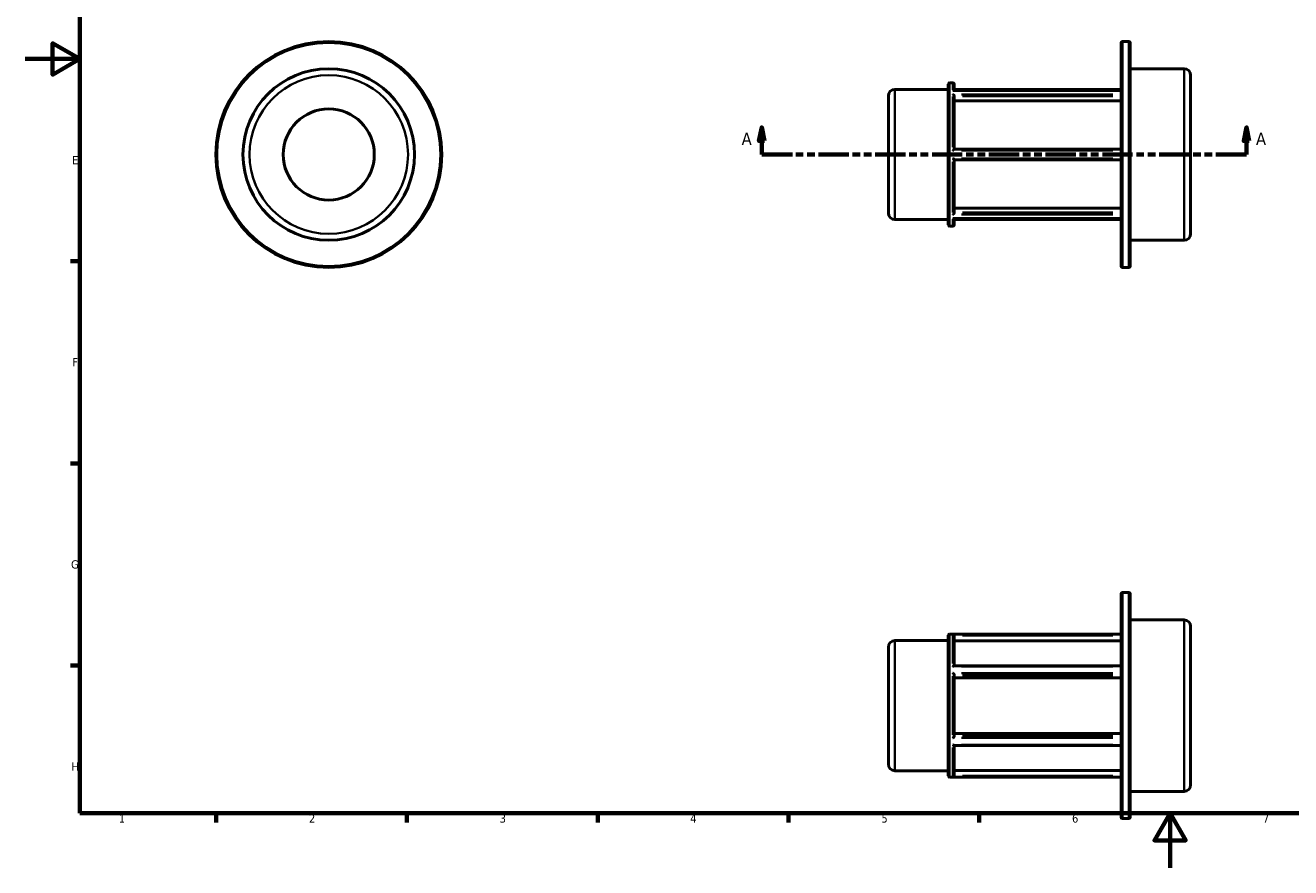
# Model space of a CAD drawing. Header units: millimetres. Extents: x 0 to 898, y 0 to 594.
# Tile 1 of 3: x 0 to 465, y 0 to 309. Entities that reach past the tile are written whole.
import ezdxf

# ---------------------------------------------------------------- set-up
doc = ezdxf.new("R2010")
doc.units = ezdxf.units.MM
doc.linetypes.add('DOUBLE_DASH_CHAIN', pattern=[1.2403, 0.6614, -0.0827, 0.1654, -0.0827, 0.1654, -0.0827])
for name, color, linetype, lineweight in [('Border (ANSI)', 7, 'Continuous', 70), ('Section Line (ANSI)', 7, 'DOUBLE_DASH_CHAIN', 70), ('Visible (ANSI)', 7, 'Continuous', 50), ('Visible Narrow (ANSI)', 7, 'Continuous', 35)]:
    doc.layers.add(name, color=color, linetype=linetype, lineweight=lineweight)
doc.styles.add('Label Text (ANSI)', font='tahoma.ttf')
doc.styles.add('Note Text (ANSI)', font='tahoma.ttf')

# ---------------------------------------------------------------- blocks, each defined once
blk = doc.blocks.new('Borders Default Border')
at = {"layer": 'Border (ANSI)'}
for p, q in [((20, 222.75), (16.55, 222.75)), ((20, 148.5), (16.55, 148.5)), ((20, 74.25), (16.55, 74.25)), ((70.08, 20), (70.08, 16.55)), ((140.17, 20), (140.17, 16.55)), ((210.25, 20), (210.25, 16.55)), ((280.33, 20), (280.33, 16.55)), ((350.42, 20), (350.42, 16.55))]:
    blk.add_line(p, q, dxfattribs=at)
at = {"layer": 'Border (ANSI)', "flags": 128}
for points in [[(20, 20), (20, 574), (821, 574), (821, 20), (20, 20)], [(0, 297), (20, 297), (10, 302.77), (10, 291.23), (20, 297)], [(420.5, 0), (420.5, 20), (414.73, 10), (426.27, 10), (420.5, 20)]]:
    blk.add_lwpolyline(points, dxfattribs=at)
at = {"layer": 'Border (ANSI)', "char_height": 3.05, "attachment_point": 7, "style": 'Note Text (ANSI)'}
for s, insert in [('E', (17.21, 258.35)), ('F', (17.29, 184.1)), ('G', (16.81, 109.79)), ('H', (16.97, 35.6)), ('1', (34.35, 16.55)), ('2', (104.2, 16.55)), ('3', (174.26, 16.49)), ('4', (244.23, 16.55)), ('5', (314.48, 16.49)), ('6', (384.49, 16.49)), ('7', (454.6, 16.55))]:
    blk.add_mtext(s, dxfattribs=dict(at, insert=insert))
blk = doc.blocks.new('2dTransSection0')
at = {"layer": 'Section Line (ANSI)', "linetype": 'Continuous'}
for p, q in [((270.48, 271.93), (269.48, 266.93)), ((270.48, 266.93), (270.48, 271.93)), ((271.48, 266.93), (270.48, 271.93)), ((448.58, 271.93), (447.58, 266.93)), ((448.58, 266.93), (448.58, 271.93)), ((449.58, 266.93), (448.58, 271.93)), ((269.48, 266.93), (271.48, 266.93)), ((270.48, 261.93), (270.48, 266.93)), ((447.58, 266.93), (449.58, 266.93)), ((448.58, 261.93), (448.58, 266.93)), ((270.48, 261.93), (281.74, 261.93)), ((437.33, 261.93), (448.58, 261.93))]:
    blk.add_line(p, q, dxfattribs=at)
at = {"layer": 'Section Line (ANSI)', "linetype": 'DOUBLE_DASH_CHAIN', "ltscale": 16.815035}
blk.add_line((270.48, 261.93), (448.58, 261.93), dxfattribs=at)
at = {"layer": 'Section Line (ANSI)', "linetype": 'Continuous', "flags": 128}
for points in [[(271.48, 266.93), (270.48, 271.93), (269.48, 266.93), (271.48, 266.93)], [(449.58, 266.93), (448.58, 271.93), (447.58, 266.93), (449.58, 266.93)]]:
    blk.add_lwpolyline(points, dxfattribs=at)
at = {"layer": 'Section Line (ANSI)'}
for points in [[(271.48, 266.93), (270.48, 271.93), (269.48, 266.93), (271.48, 266.93)], [(449.58, 266.93), (448.58, 271.93), (447.58, 266.93), (449.58, 266.93)]]:
    blk.add_solid(points, dxfattribs=at)
at = {"layer": 'Section Line (ANSI)', "char_height": 4.57, "attachment_point": 7, "style": 'Label Text (ANSI)'}
for insert in [(263.12, 265.43), (452.05, 265.43)]:
    blk.add_mtext('A', dxfattribs=dict(at, insert=insert))

msp = doc.modelspace()

# ---------------------------------------------------------------- linework, layer by layer
at = {"layer": 'Visible (ANSI)'}
for p, q in [((402.501, 220.905), (402.501, 302.949)), ((402.979, 303.427), (405.353, 303.427)), ((405.831, 302.949), (405.831, 220.905)), ((405.831, 293.427), (425.641, 293.427)), ((339.509, 288.219), (340.753, 288.219)), ((428.031, 291.037), (428.031, 232.818)), ((319.421, 285.829), (339.031, 285.829)), ((339.031, 236.114), (339.031, 287.741)), ((340.967, 285.443), (402.501, 285.443)), ((341.231, 287.741), (341.231, 285.443)), ((341.231, 285.829), (402.501, 285.829)), ((317.031, 240.416), (317.031, 283.439)), ((341.231, 283.265), (341.231, 263.839)), ((402.501, 281.604), (341.231, 281.604)), ((402.501, 263.839), (341.23, 263.839)), ((341.23, 260.015), (402.501, 260.015)), ((341.231, 260.015), (341.231, 240.59)), ((341.231, 242.25), (402.501, 242.25)), ((319.421, 238.026), (339.031, 238.026)), ((340.967, 238.412), (402.501, 238.412)), ((341.231, 238.412), (341.231, 236.114)), ((341.231, 238.026), (402.501, 238.026)), ((339.509, 235.636), (340.753, 235.636)), ((405.831, 230.427), (425.641, 230.427)), ((402.979, 220.427), (405.353, 220.427)), ((402.501, 18.507), (402.501, 100.551)), ((402.979, 101.029), (405.353, 101.029)), ((405.831, 100.551), (405.831, 18.507)), ((405.831, 91.029), (425.641, 91.029)), ((428.031, 88.639), (428.031, 30.419)), ((339.031, 33.715), (339.031, 85.342)), ((339.509, 85.82), (402.501, 85.82)), ((341.231, 85.271), (341.231, 74.136)), ((317.031, 38.017), (317.031, 81.04)), ((319.421, 83.43), (339.031, 83.43)), ((402.501, 83.354), (341.231, 83.354)), ((341.151, 74.136), (402.501, 74.136)), ((341.231, 70.744), (341.231, 48.313)), ((402.501, 69.785), (341.231, 69.785)), ((341.231, 49.272), (402.501, 49.272)), ((341.151, 44.922), (402.501, 44.922)), ((341.231, 44.922), (341.231, 33.786)), ((319.421, 35.627), (339.031, 35.627)), ((339.509, 33.237), (402.501, 33.237)), ((341.231, 35.704), (402.501, 35.704)), ((405.831, 28.029), (425.641, 28.029)), ((402.979, 18.029), (405.353, 18.029))]:
    msp.add_line(p, q, dxfattribs=at)
for radius in [41.5, 31.5, 16.731]:
    msp.add_circle((111.459, 261.927), radius, dxfattribs=at)
for centre, radius, start, end in [((402.979, 302.949), 0.478, 90, 180), ((405.353, 302.949), 0.478, 0, 90), ((425.641, 291.037), 2.39, 0, 90), ((339.509, 287.741), 0.478, 90, 180), ((340.753, 287.741), 0.478, 0, 90), ((319.421, 283.439), 2.39, 90, 180), ((319.421, 240.416), 2.39, 180, 270), ((339.509, 236.114), 0.478, 180, 270), ((340.753, 236.114), 0.478, 270, 0), ((425.641, 232.818), 2.39, 270, 0), ((402.979, 220.905), 0.478, 180, 270), ((405.353, 220.905), 0.478, 270, 0), ((402.979, 100.551), 0.478, 90, 180), ((405.353, 100.551), 0.478, 0, 90), ((425.641, 88.639), 2.39, 0, 90), ((339.509, 85.342), 0.478, 90, 180), ((319.421, 81.04), 2.39, 90, 180), ((319.421, 38.017), 2.39, 180, 270), ((339.509, 33.715), 0.478, 180, 270), ((425.641, 30.419), 2.39, 270, 0), ((402.979, 18.507), 0.478, 180, 270), ((405.353, 18.507), 0.478, 270, 0)]:
    msp.add_arc(centre, radius, start, end, dxfattribs=at)
for points, knots in [([(340.753, 285.392), (340.754, 285.392), (340.755, 285.393), (340.806, 285.415), (340.856, 285.431), (340.925, 285.441), (340.946, 285.443), (340.967, 285.443)], [-0.215485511, -0.215485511, -0.215485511, -0.215485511, -0.214947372, -0.214947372, -0.189056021, -0.189056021, -0.177611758, -0.177611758, -0.177611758, -0.177611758]), ([(341.23, 283.292), (341.227, 283.331), (341.218, 283.373), (341.186, 283.464), (341.162, 283.514), (341.096, 283.624), (341.051, 283.683), (340.964, 283.775), (340.925, 283.811), (340.842, 283.877), (340.799, 283.906), (340.755, 283.93), (340.754, 283.931), (340.753, 283.931)], [-0.088459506, -0.088459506, -0.088459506, -0.088459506, -0.074705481, -0.074705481, -0.058269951, -0.058269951, -0.035862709, -0.035862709, -0.018254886, -0.018254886, 0, 0, 0.000439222, 0.000439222, 0.000439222, 0.000439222]), ([(340.753, 263.388), (340.754, 263.389), (340.755, 263.39), (340.806, 263.441), (340.856, 263.491), (340.95, 263.584), (340.995, 263.628), (341.08, 263.71), (341.12, 263.748), (341.178, 263.8), (341.199, 263.818), (341.222, 263.836), (341.228, 263.839), (341.23, 263.839)], [-0.21548551, -0.21548551, -0.21548551, -0.21548551, -0.21494737, -0.21494737, -0.18905602, -0.18905602, -0.16437051, -0.16437051, -0.13882001, -0.13882001, -0.11969472, -0.11969472, -0.10654987, -0.10654987, -0.10654987, -0.10654987]), ([(341.23, 260.015), (341.227, 260.015), (341.218, 260.022), (341.186, 260.048), (341.162, 260.069), (341.096, 260.13), (341.051, 260.173), (340.964, 260.257), (340.925, 260.296), (340.842, 260.377), (340.799, 260.42), (340.755, 260.465), (340.754, 260.466), (340.753, 260.467)], [-0.088459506, -0.088459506, -0.088459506, -0.088459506, -0.074705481, -0.074705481, -0.058269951, -0.058269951, -0.035862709, -0.035862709, -0.018254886, -0.018254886, 0, 0, 0.000439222, 0.000439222, 0.000439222, 0.000439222]), ([(340.753, 239.924), (340.754, 239.924), (340.755, 239.925), (340.806, 239.953), (340.856, 239.987), (340.95, 240.066), (340.995, 240.11), (341.08, 240.21), (341.12, 240.267), (341.178, 240.373), (341.199, 240.421), (341.222, 240.5), (341.228, 240.532), (341.23, 240.563)], [-0.21548551, -0.21548551, -0.21548551, -0.21548551, -0.21494737, -0.21494737, -0.18905602, -0.18905602, -0.16437051, -0.16437051, -0.13882001, -0.13882001, -0.11969472, -0.11969472, -0.10654987, -0.10654987, -0.10654987, -0.10654987]), ([(340.967, 238.412), (340.94, 238.412), (340.912, 238.414), (340.842, 238.428), (340.799, 238.442), (340.755, 238.462), (340.754, 238.463), (340.753, 238.463)], [-0.030480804, -0.030480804, -0.030480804, -0.030480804, -0.018254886, -0.018254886, 0, 0, 0.000439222, 0.000439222, 0.000439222, 0.000439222]), ([(341.23, 85.303), (341.227, 85.348), (341.218, 85.392), (341.186, 85.483), (341.162, 85.528), (341.096, 85.62), (341.051, 85.662), (340.964, 85.72), (340.925, 85.74), (340.842, 85.768), (340.799, 85.777), (340.755, 85.78), (340.754, 85.78), (340.753, 85.78)], [-0.088459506, -0.088459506, -0.088459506, -0.088459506, -0.074705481, -0.074705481, -0.058269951, -0.058269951, -0.035862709, -0.035862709, -0.018254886, -0.018254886, 0, 0, 0.000439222, 0.000439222, 0.000439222, 0.000439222]), ([(340.753, 73.919), (340.754, 73.92), (340.755, 73.921), (340.806, 73.964), (340.856, 74.001), (340.95, 74.063), (340.995, 74.089), (341.079, 74.125), (341.119, 74.136), (341.151, 74.136)], [-0.215485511, -0.215485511, -0.215485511, -0.215485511, -0.214947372, -0.214947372, -0.189056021, -0.189056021, -0.164370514, -0.164370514, -0.139389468, -0.139389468, -0.139389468, -0.139389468]), ([(341.23, 70.76), (341.227, 70.782), (341.218, 70.81), (341.186, 70.878), (341.162, 70.919), (341.096, 71.017), (341.051, 71.076), (340.964, 71.178), (340.925, 71.221), (340.842, 71.306), (340.799, 71.348), (340.755, 71.387), (340.754, 71.388), (340.753, 71.389)], [-0.088459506, -0.088459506, -0.088459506, -0.088459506, -0.074705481, -0.074705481, -0.058269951, -0.058269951, -0.035862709, -0.035862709, -0.018254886, -0.018254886, 0, 0, 0.000439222, 0.000439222, 0.000439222, 0.000439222]), ([(340.753, 47.668), (340.754, 47.669), (340.755, 47.67), (340.806, 47.716), (340.856, 47.764), (340.95, 47.864), (340.995, 47.914), (341.08, 48.019), (341.12, 48.074), (341.178, 48.166), (341.199, 48.203), (341.222, 48.26), (341.228, 48.28), (341.23, 48.298)], [-0.21548551, -0.21548551, -0.21548551, -0.21548551, -0.21494737, -0.21494737, -0.18905602, -0.18905602, -0.16437051, -0.16437051, -0.13882001, -0.13882001, -0.11969472, -0.11969472, -0.10654987, -0.10654987, -0.10654987, -0.10654987]), ([(341.151, 44.922), (341.146, 44.922), (341.14, 44.922), (341.096, 44.927), (341.051, 44.943), (340.964, 44.986), (340.925, 45.01), (340.842, 45.067), (340.799, 45.1), (340.755, 45.137), (340.754, 45.137), (340.753, 45.138)], [-0.061670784, -0.061670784, -0.061670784, -0.061670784, -0.058269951, -0.058269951, -0.035862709, -0.035862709, -0.018254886, -0.018254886, 0, 0, 0.000439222, 0.000439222, 0.000439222, 0.000439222]), ([(340.753, 33.278), (340.754, 33.278), (340.755, 33.278), (340.806, 33.281), (340.856, 33.292), (340.95, 33.329), (340.995, 33.355), (341.08, 33.423), (341.12, 33.467), (341.178, 33.559), (341.199, 33.604), (341.222, 33.685), (341.228, 33.72), (341.23, 33.755)], [-0.21548551, -0.21548551, -0.21548551, -0.21548551, -0.21494737, -0.21494737, -0.18905602, -0.18905602, -0.16437051, -0.16437051, -0.13882001, -0.13882001, -0.11969472, -0.11969472, -0.10654987, -0.10654987, -0.10654987, -0.10654987])]:
    msp.add_open_spline(points, degree=3, knots=knots, dxfattribs=at)
for points in [[(341.231, 283.265), (341.231, 283.274), (341.231, 283.283), (341.23, 283.292)], [(341.23, 240.563), (341.231, 240.572), (341.231, 240.581), (341.231, 240.59)], [(341.231, 85.271), (341.231, 85.282), (341.231, 85.292), (341.23, 85.303)], [(341.231, 70.744), (341.231, 70.749), (341.231, 70.754), (341.23, 70.76)], [(341.23, 48.298), (341.231, 48.303), (341.231, 48.308), (341.231, 48.313)], [(341.23, 33.755), (341.231, 33.766), (341.231, 33.776), (341.231, 33.786)]]:
    msp.add_open_spline(points, degree=3, dxfattribs=at)
at = {"layer": 'Visible Narrow (ANSI)'}
for p, q in [((402.979, 302.916), (402.979, 220.938)), ((405.353, 220.938), (405.353, 302.916)), ((425.641, 230.815), (425.641, 293.04)), ((340.753, 285.663), (340.753, 288.212)), ((319.421, 285.535), (319.421, 238.32)), ((339.509, 287.895), (339.509, 235.959)), ((343.841, 285.392), (399.414, 285.392)), ((399.414, 283.931), (343.841, 283.931)), ((340.753, 264.615), (340.753, 283.234)), ((344.294, 283.292), (399.438, 283.292)), ((343.841, 263.388), (399.414, 263.388)), ((399.414, 260.467), (343.841, 260.467)), ((340.753, 240.621), (340.753, 259.24)), ((340.753, 235.643), (340.753, 238.192)), ((343.841, 239.924), (399.414, 239.924)), ((399.414, 238.463), (343.841, 238.463)), ((399.438, 240.563), (344.294, 240.563)), ((402.979, 100.518), (402.979, 18.54)), ((405.353, 18.54), (405.353, 100.518)), ((425.641, 28.417), (425.641, 90.641)), ((339.509, 85.497), (339.509, 33.561)), ((340.753, 74.933), (340.753, 85.683)), ((399.414, 85.78), (343.841, 85.78)), ((344.294, 85.303), (399.438, 85.303)), ((319.421, 83.136), (319.421, 35.922)), ((340.753, 48.779), (340.753, 70.279)), ((343.841, 73.919), (399.414, 73.919)), ((399.414, 71.389), (343.841, 71.389)), ((344.294, 70.76), (399.438, 70.76)), ((343.841, 47.668), (399.414, 47.668)), ((399.438, 48.298), (344.294, 48.298)), ((340.753, 33.375), (340.753, 44.125)), ((399.414, 45.138), (343.841, 45.138)), ((343.841, 33.278), (399.414, 33.278)), ((399.438, 33.755), (344.294, 33.755))]:
    msp.add_line(p, q, dxfattribs=at)
for radius in [41.022, 29.11]:
    msp.add_circle((111.459, 261.927), radius, dxfattribs=at)

# ---------------------------------------------------------------- block references
msp.add_blockref('Borders Default Border', (0, 0))
at = {"layer": 'Section Line (ANSI)'}
msp.add_blockref('2dTransSection0', (0, 0), dxfattribs=at)

doc.saveas('drawing.dxf')
